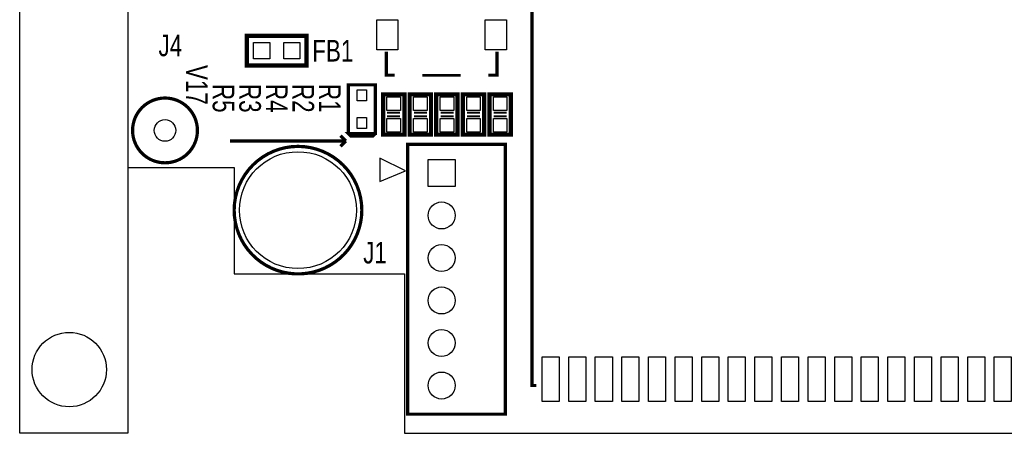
# Model space of a CAD drawing. Extents: x -18 to 87, y 0 to 56.
# Tile 1 of 3: x -18 to 28, y 0 to 19. Entities that reach past the tile are written whole.
import ezdxf
from ezdxf.enums import TextEntityAlignment as Align

# ---------------------------------------------------------------- set-up
doc = ezdxf.new("R2010")
doc.units = 0
for name, color, linetype in [('BG_OUTLINE', 254, 'CONTINUOUS'), ('BG_SILKSCREEN_TOP', 85, 'CONTINUOUS'), ('PG_SILKSCREEN_TOP', 85, 'CONTINUOUS'), ('PIN_TOP', 80, 'CONTINUOUS'), ('RD_SILKSCREEN_TOP', 142, 'CONTINUOUS')]:
    doc.layers.add(name, color=color, linetype=linetype)

msp = doc.modelspace()

# ---------------------------------------------------------------- linework, layer by layer
at = {"layer": 'BG_OUTLINE'}
for points in [[(-18.079999, 51.0032), (-18.079999, 56.0832), (-12.999999, 56.0832), (-12.999999, 12.50061)], [(-12.999999, 12.50061), (-12.999999, 0), (-18.079999, 0), (-18.079999, 51.0032)], [(0, 0), (64.999997, 0), (64.999997, 7.50001), (81.499989, 7.500112), (81.499989, 17.999989), (78.499995, 17.999989), (78.499995, 35.999903), (81.499989, 35.999903), (81.499989, 43.499989), (64.999997, 43.499989), (64.999997, 51), (0, 51), (0, 43.499989), (-8.000009, 43.499989), (-8.000009, 38.499999), (-12.999999, 38.499999), (-12.999999, 12.500102), (-8.000009, 12.500102), (-8.000009, 7.500112), (0, 7.500112), (0, 0)]]:
    msp.add_lwpolyline(points, dxfattribs=at)
at = {"layer": 'BG_SILKSCREEN_TOP', "const_width": 0.1524}
for points in [[(-2.750134, 13.750671), (-3.000146, 14.000683)], [(-8.187893, 13.750671), (-2.812644, 13.750671)], [(-2.750134, 13.750671), (-3.000146, 13.500659)]]:
    msp.add_lwpolyline(points, dxfattribs=at)
at = {"layer": 'PG_SILKSCREEN_TOP'}
for points, const_width in [([(6.199988, 2.250008), (5.999988, 2.250008), (5.999988, 21.749995), (6.199988, 21.749995)], 0.1524), ([(-7.400011, 18.699988), (-4.599991, 18.699988), (-4.599991, 17.299991), (-7.400011, 17.299991), (-7.400011, 18.699988)], 0.2), ([(-0.449986, 16.850004), (-0.849986, 16.850004), (-0.849986, 17.950002)], 0.1524), ([(4.350029, 17.950002), (4.350029, 16.850004), (3.95003, 16.850004)], 0.1524), ([(2.650007, 16.850004), (0.850011, 16.850004)], 0.124993), ([(-2.635098, 14.107744), (-2.635098, 16.393744), (-1.365098, 16.393744), (-1.365098, 14.107744), (-2.635098, 14.107744), (-2.508098, 13.980744), (-1.492098, 13.980744), (-1.365098, 14.107744)], 0.150012), ([(-0.000025, 14.050747), (-0.000025, 15.950743), (-1.000023, 15.950743), (-1.000023, 14.050747), (-0.000025, 14.050747)], 0.2), ([(0.250038, 15.950717), (0.250038, 14.050721), (1.250036, 14.050721), (1.250036, 15.950717), (0.250038, 15.950717)], 0.2), ([(1.500099, 15.950717), (1.500099, 14.050721), (2.500097, 14.050721), (2.500097, 15.950717), (1.500099, 15.950717)], 0.2), ([(2.75016, 15.950743), (2.75016, 14.050747), (3.750158, 14.050747), (3.750158, 15.950743), (2.75016, 15.950743)], 0.2), ([(4.000068, 15.950006), (4.000068, 14.05001), (5.000066, 14.05001), (5.000066, 15.950006), (4.000068, 15.950006)], 0.2), ([(-0.200025, 15.09075), (-0.810031, 15.09075)], 0.1), ([(-0.200025, 14.91074), (-0.810031, 14.91074)], 0.1), ([(0.450037, 15.090724), (1.060044, 15.090724)], 0.1), ([(0.450037, 14.910714), (1.060044, 14.910714)], 0.1), ([(1.700098, 15.090724), (2.310105, 15.090724)], 0.1), ([(1.700098, 14.910714), (2.310105, 14.910714)], 0.1), ([(2.950159, 15.09075), (3.560166, 15.09075)], 0.1), ([(2.950159, 14.91074), (3.560166, 14.91074)], 0.1), ([(4.200068, 15.090013), (4.810049, 15.090013)], 0.1), ([(4.200068, 14.910003), (4.810049, 14.910003)], 0.1), ([(4.750003, 13.599998), (0.150012, 13.599998)], 0.1524), ([(0.150012, 0.899998), (4.750003, 0.899998), (4.750003, 13.599998), (0.150012, 13.599998), (0.150012, 0.899998)], 0.1524)]:
    msp.add_lwpolyline(points, dxfattribs=dict(at, const_width=const_width))
at = {"layer": 'PG_SILKSCREEN_TOP', "const_width": 0.1524}
for points in [[(-9.726549, 14.250695, 1), (-12.774549, 14.250695, 1), (-9.726549, 14.250695)], [(-1.999996, 10.500004, 0.999999), (-7.999959, 10.500004, 1.000001), (-1.999996, 10.500004)]]:
    msp.add_lwpolyline(points, format="xyb", dxfattribs=at)
at = {"layer": 'PG_SILKSCREEN_TOP'}
msp.add_lwpolyline([(-1.15001, 12.950012), (-1.15001, 11.849989), (0.050013, 12.349988)], close=True, dxfattribs=at)
at = {"layer": 'PIN_TOP'}
for points in [[(-0.299999, 19.449999), (-0.299999, 18.050002), (-1.299997, 18.050002), (-1.299997, 19.449999)], [(4.800016, 19.449999), (4.800016, 18.050002), (3.800018, 18.050002), (3.800018, 19.449999)], [(-7.091985, 17.618989), (-7.091985, 18.380989), (-6.329985, 18.380989), (-6.329985, 17.618989)], [(-5.669991, 17.618989), (-5.669991, 18.380989), (-4.907991, 18.380989), (-4.907991, 17.618989)], [(-1.784198, 15.646756), (-2.215998, 15.646756), (-2.215998, 16.154756), (-1.784198, 16.154756)], [(-0.182524, 15.191232), (-0.817524, 15.191232), (-0.817524, 15.826232), (-0.182524, 15.826232)], [(0.432537, 15.826232), (1.067537, 15.826232), (1.067537, 15.191232), (0.432537, 15.191232)], [(1.682598, 15.826232), (2.317598, 15.826232), (2.317598, 15.191232), (1.682598, 15.191232)], [(2.932659, 15.826232), (3.567659, 15.826232), (3.567659, 15.191232), (2.932659, 15.191232)], [(4.182567, 15.825495), (4.817567, 15.825495), (4.817567, 15.190495), (4.182567, 15.190495)], [(-1.784198, 14.346733), (-2.215998, 14.346733), (-2.215998, 14.854733), (-1.784198, 14.854733)], [(-0.182524, 14.175232), (-0.817524, 14.175232), (-0.817524, 14.810232), (-0.182524, 14.810232)], [(0.432537, 14.810232), (1.067537, 14.810232), (1.067537, 14.175232), (0.432537, 14.175232)], [(1.682598, 14.810232), (2.317598, 14.810232), (2.317598, 14.175232), (1.682598, 14.175232)], [(2.932659, 14.810232), (3.567659, 14.810232), (3.567659, 14.175232), (2.932659, 14.175232)], [(4.182567, 14.809495), (4.817567, 14.809495), (4.817567, 14.174495), (4.182567, 14.174495)], [(1.115009, 11.614988), (1.115009, 12.884988), (2.385009, 12.884988), (2.385009, 11.614988)], [(6.474993, 1.499997), (6.474993, 3.599993), (7.274992, 3.599993), (7.274992, 1.499997)], [(7.725004, 1.499997), (7.725004, 3.599993), (8.525002, 3.599993), (8.525002, 1.499997)], [(8.975014, 1.499997), (8.975014, 3.599993), (9.775012, 3.599993), (9.775012, 1.499997)], [(10.224999, 1.499997), (10.224999, 3.599993), (11.024997, 3.599993), (11.024997, 1.499997)], [(11.475009, 1.499997), (11.475009, 3.599993), (12.275007, 3.599993), (12.275007, 1.499997)], [(12.724994, 1.499997), (12.724994, 3.599993), (13.524992, 3.599993), (13.524992, 1.499997)], [(13.975004, 1.499997), (13.975004, 3.599993), (14.775002, 3.599993), (14.775002, 1.499997)], [(15.225014, 1.499997), (15.225014, 3.599993), (16.025012, 3.599993), (16.025012, 1.499997)], [(16.474999, 1.499997), (16.474999, 3.599993), (17.274997, 3.599993), (17.274997, 1.499997)], [(17.725009, 1.499997), (17.725009, 3.599993), (18.525007, 3.599993), (18.525007, 1.499997)], [(18.974994, 1.499997), (18.974994, 3.599993), (19.774992, 3.599993), (19.774992, 1.499997)], [(20.225004, 1.499997), (20.225004, 3.599993), (21.025002, 3.599993), (21.025002, 1.499997)], [(21.474989, 1.499997), (21.474989, 3.599993), (22.274987, 3.599993), (22.274987, 1.499997)], [(22.724999, 1.499997), (22.724999, 3.599993), (23.524997, 3.599993), (23.524997, 1.499997)], [(23.975009, 1.499997), (23.975009, 3.599993), (24.775008, 3.599993), (24.775008, 1.499997)], [(25.224994, 1.499997), (25.224994, 3.599993), (26.024992, 3.599993), (26.024992, 1.499997)], [(26.475004, 1.499997), (26.475004, 3.599993), (27.275003, 3.599993), (27.275003, 1.499997)], [(27.724989, 1.499997), (27.724989, 3.599993), (28.524987, 3.599993), (28.524987, 1.499997)]]:
    msp.add_lwpolyline(points, close=True, dxfattribs=at)
for centre, radius in [((-11.250549, 14.250695), 0.508), ((-4.99999, 10.500004), 2.749994), ((1.750009, 10.249992), 0.635), ((1.750009, 8.249996), 0.635), ((1.750009, 6.25), 0.635), ((-15.750769, 3.000146), 1.749996), ((1.750009, 4.250004), 0.635), ((1.750009, 2.250008), 0.635)]:
    msp.add_circle(centre, radius, dxfattribs=at)

# ---------------------------------------------------------------- texts
at = {"layer": 'RD_SILKSCREEN_TOP', "width": 0.775}
msp.add_text('J4', height=1.016, dxfattribs=at).set_placement((-11.000537, 17.742891), align=Align.CENTER)
for s, p in [('FB1', (-4.329659, 17.492878)), ('J1', (-1.935861, 7.992415))]:
    msp.add_text(s, height=1.016, dxfattribs=at).set_placement(p)
for s, p in [('V17', (-10.258476, 17.330293)), ('R5', (-9.008415, 16.436569)), ('R3', (-7.758354, 16.436569)), ('R4', (-6.508293, 16.436569)), ('R2', (-5.258232, 16.436569)), ('R1', (-4.008171, 16.436569))]:
    msp.add_text(s, height=1.016, rotation=270, dxfattribs=at).set_placement(p)

doc.saveas('drawing.dxf')
